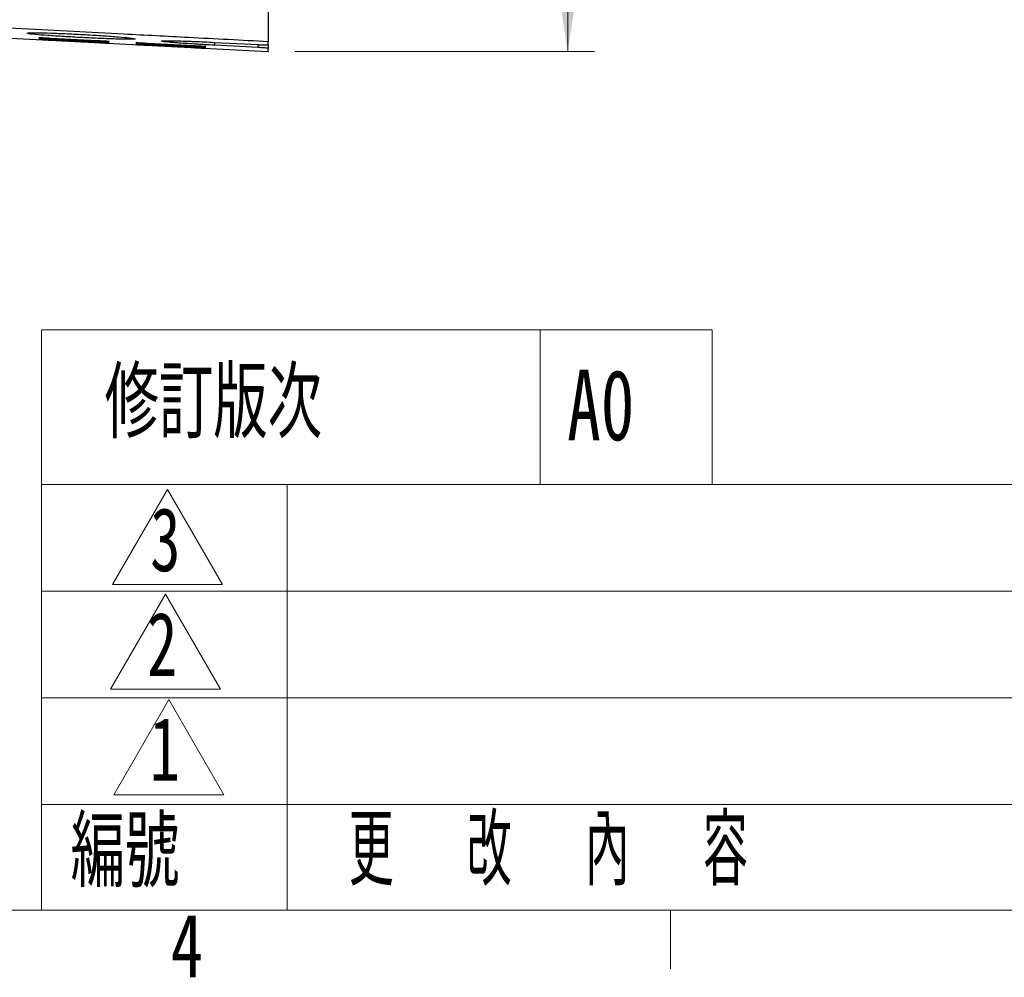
# Model space of a CAD drawing. Header units: millimetres. Extents: x 10 to 278, y 7 to 203.
# Tile 12 of 15: x 153 to 190, y 7 to 43. Entities that reach past the tile are written whole.
import ezdxf

# ---------------------------------------------------------------- set-up
doc = ezdxf.new("R2010")
doc.units = ezdxf.units.MM
doc.header["$PDSIZE"] = -1
doc.styles.add('SLDTEXTSTYLE0', font='TXT', dxfattribs={"width": 0.7})
doc.styles.add('SLDTEXTSTYLE1', font='TXT', dxfattribs={"width": 0.75})
doc.styles.add('SLDTEXTSTYLE2', font='TXT', dxfattribs={"width": 0.7, "bigfont": 'bigfont'})
doc.styles.add('SLDTEXTSTYLE5', font='TXT', dxfattribs={"width": 0.58, "bigfont": 'bigfont'})
doc.dimstyles.new('SLDDIMSTYLE0', dxfattribs={"dimtxt": 3.5, "dimasz": 3.302, "dimexe": 0, "dimexo": 0.0625, "dimgap": 0.875, "dimtad": 1, "dimlfac": 4, "dimrnd": 1e-09, "dimzin": 12, "dimdsep": 46, "dimtxsty": 'SLDTEXTSTYLE1', "dimsah": 1, "dimcen": 0.09, "dimadec": 0, "dimazin": 3, "dimtfac": 1, "dimtofl": 0, "dimtmove": 0, "dimatfit": 3, "dimfxl": 0, "dimfrac": 2, "dimtolj": 1, "dimtzin": 12, "dimarcsym": 0})

# ---------------------------------------------------------------- blocks, each defined once
blk = doc.blocks.new('_D_2')
at = {"color": 7, "linetype": 'Continuous', "lineweight": 0}
for p, q in [((163.426, 113.93), (174.652, 113.93)), ((173.652, 42.18), (173.652, 113.93)), ((163.426, 42.18), (174.652, 42.18))]:
    blk.add_line(p, q, dxfattribs=at)
at = {"color": 7, "linetype": 'Continuous', "lineweight": 18}
for points in [[(173.652, 113.93), (173.144, 110.628), (174.16, 110.628)], [(173.652, 42.18), (174.16, 45.482), (173.144, 45.482)]]:
    blk.add_solid(points, dxfattribs=at)
at = {"color": 7, "linetype": 'Continuous', "lineweight": 18, "insert": (169.14, 75.617), "char_height": 3.5, "attachment_point": 1, "rotation": 90, "style": 'SLDTEXTSTYLE1'}
blk.add_mtext('287', dxfattribs=at)

msp = doc.modelspace()

# ---------------------------------------------------------------- linework, layer by layer
at = {"color": 7, "linetype": 'Continuous', "lineweight": 25}
for p, q in [((140.6202, 43.3228), (162.4245, 42.18)), ((153.4944, 42.8794), (153.4944, 42.8794)), ((154.2763, 42.6857), (156.0263, 42.5939)), ((156.0263, 42.5792), (154.2763, 42.6709)), ((154.2763, 42.656), (156.0263, 42.5642)), ((156.0263, 42.5528), (154.2763, 42.6445)), ((154.2763, 42.6333), (156.0263, 42.5416)), ((156.0263, 42.5334), (154.2763, 42.6251)), ((154.2763, 42.6176), (156.0263, 42.5259)), ((156.0263, 42.521), (154.2763, 42.6127)), ((154.2763, 42.609), (156.0263, 42.5172)), ((156.0263, 42.5156), (154.2763, 42.6073)), ((157.9013, 42.4957), (159.6513, 42.404)), ((159.6513, 42.3892), (157.9013, 42.4809)), ((157.9013, 42.466), (159.6513, 42.3743)), ((159.6513, 42.3628), (157.9013, 42.4545)), ((157.9013, 42.4433), (159.6513, 42.3516)), ((160.4263, 42.5245), (162.0513, 42.4393)), ((162.4263, 42.4314), (162.4263, 42.549)), ((159.6513, 42.3434), (157.9013, 42.4351)), ((157.9013, 42.4276), (159.6513, 42.3359)), ((159.6513, 42.331), (157.9013, 42.4227)), ((157.9013, 42.419), (159.6513, 42.3273)), ((159.6513, 42.3256), (157.9013, 42.4173)), ((162.0513, 42.3316), (160.4263, 42.4167)), ((162.4263, 42.4314), (162.4263, 42.3034)), ((162.4263, 42.18), (162.4263, 42.3034))]:
    msp.add_line(p, q, dxfattribs=at)
at = {"color": 1, "linetype": 'Continuous', "lineweight": 25}
for p, q in [((153.4335, 42.852), (153.3864, 42.8731)), ((154.2763, 42.6709), (154.2763, 42.6857)), ((154.2763, 42.6445), (154.2763, 42.656)), ((154.2763, 42.6251), (154.2763, 42.6333)), ((154.2763, 42.6127), (154.2763, 42.6176)), ((154.2763, 42.6073), (154.2763, 42.609)), ((156.0263, 42.5792), (156.0263, 42.5939)), ((156.0263, 42.5528), (156.0263, 42.5642)), ((156.0263, 42.5334), (156.0263, 42.5416)), ((156.0263, 42.521), (156.0263, 42.5259)), ((156.0263, 42.5156), (156.0263, 42.5172)), ((157.4229, 42.664), (157.4417, 42.6545)), ((157.9013, 42.4809), (157.9013, 42.4957)), ((157.9013, 42.4545), (157.9013, 42.466)), ((157.9013, 42.4351), (157.9013, 42.4433)), ((160.4263, 42.4167), (160.4263, 42.5245)), ((162.0513, 42.3316), (162.0513, 42.4393)), ((157.9013, 42.4227), (157.9013, 42.4276)), ((157.9013, 42.4173), (157.9013, 42.419)), ((159.6513, 42.3892), (159.6513, 42.404)), ((159.6513, 42.3628), (159.6513, 42.3743)), ((159.6513, 42.3434), (159.6513, 42.3516)), ((159.6513, 42.331), (159.6513, 42.3359)), ((159.6513, 42.3256), (159.6513, 42.3273))]:
    msp.add_line(p, q, dxfattribs=at)
at = {"color": 7, "linetype": 'Continuous', "lineweight": 18}
for p, q in [((153.9295, 10), (153.9295, 31.7506)), ((179.0603, 31.7506), (153.9295, 31.7506)), ((172.6163, 31.7506), (172.6163, 25.9587)), ((179.0603, 31.7506), (179.0603, 25.9587)), ((275, 25.9587), (153.9295, 25.9587)), ((163.1352, 10), (163.1352, 25.9587)), ((158.6577, 25.772), (156.5961, 22.2012)), ((158.6577, 25.772), (160.7193, 22.2012)), ((156.5961, 22.2012), (160.7193, 22.2012)), ((153.9295, 21.9587), (275, 21.9587)), ((158.5792, 21.8487), (156.5176, 18.2779)), ((158.5792, 21.8487), (160.6408, 18.2779)), ((156.5176, 18.2779), (160.6408, 18.2779)), ((153.9295, 17.9587), (275, 17.9587)), ((158.6975, 17.8945), (156.6359, 14.3237)), ((158.6975, 17.8945), (160.7591, 14.3237)), ((156.6359, 14.3237), (160.7591, 14.3237)), ((153.9295, 13.9587), (275, 13.9587)), ((275, 10), (15, 10)), ((177.5, 10), (177.5, 7.8048))]:
    msp.add_line(p, q, dxfattribs=at)
at = {"color": 7, "linetype": 'Continuous', "lineweight": 25}
for points, knots in [([(162.4263, 48.5824), (162.4263, 48.5388), (162.4263, 48.4516), (162.4263, 48.3213), (162.4263, 48.1915), (162.4263, 48.0623), (162.4263, 47.9336), (162.4263, 47.8056), (162.4263, 47.6781), (162.4263, 47.5512), (162.4263, 47.4249), (162.4263, 47.2992), (162.4263, 47.174), (162.4263, 47.0495), (162.4263, 46.9255), (162.4263, 46.8021), (162.4263, 46.6792), (162.4263, 46.557), (162.4263, 46.4353), (162.4263, 46.1744), (162.4263, 45.7842), (162.4263, 45.2852), (162.4263, 44.8171), (162.4263, 44.3828), (162.4263, 43.986), (162.4263, 43.6326), (162.4263, 43.3249), (162.4263, 43.1165), (162.4263, 42.9802), (162.4263, 42.8975), (162.4263, 42.8234), (162.4263, 42.758), (162.4263, 42.7012), (162.4263, 42.6532), (162.4263, 42.6137), (162.4263, 42.5831), (162.4263, 42.5605), (162.4263, 42.5529), (162.4263, 42.549)], [0, 0, 0, 0, 0.0140171, 0.0279866, 0.0419144, 0.0558066, 0.0696691, 0.0835081, 0.0973296, 0.11114, 0.1249452, 0.1387515, 0.152565, 0.166392, 0.1802385, 0.1941106, 0.2080145, 0.2219562, 0.2359416, 0.2499767, 0.3126929, 0.3748676, 0.4370564, 0.4998151, 0.5625314, 0.624689, 0.6868428, 0.7495481, 0.7748206, 0.7999473, 0.8249634, 0.8499046, 0.8748069, 0.8997066, 0.9246399, 0.9496427, 0.974751, 1, 1, 1, 1]), ([(162.4263, 42.549), (161.432, 42.6011), (159.6266, 42.6957), (157.1933, 42.823), (154.4736, 42.9652), (151.431, 43.1237), (148.3591, 43.283), (145.9529, 43.407), (144.1083, 43.5015), (142.391, 43.5888), (141.0227, 43.6577), (139.969, 43.7105), (139.1951, 43.749), (138.4454, 43.7861), (137.7199, 43.8218), (137.0187, 43.8562), (136.3416, 43.8891), (135.6888, 43.9206), (135.0603, 43.9507), (134.4559, 43.9795), (134.0615, 43.998), (133.8682, 44.0071)], [0, 0, 0, 0, 0.1043036, 0.1893948, 0.2552738, 0.3896183, 0.5085831, 0.5775592, 0.6420917, 0.7021862, 0.7578492, 0.7858106, 0.8129351, 0.8392241, 0.8646791, 0.8893018, 0.9130938, 0.9360573, 0.9581944, 0.9795077, 1, 1, 1, 1]), ([(153.4259, 42.8769), (153.4389, 42.8785), (153.491, 42.8847), (153.7562, 42.8857), (154.254, 42.8751), (154.8912, 42.8512), (155.5848, 42.8168), (156.2605, 42.7756), (156.8331, 42.7328), (157.2456, 42.6944), (157.3462, 42.6767), (157.3925, 42.6686)], [0, 0, 0, 0, 0.0405461, 0.1624682, 0.2845305, 0.4067902, 0.5292138, 0.6516816, 0.7740438, 0.8962006, 1, 1, 1, 1]), ([(157.4012, 42.6454), (157.3339, 42.6427), (157.1992, 42.6375), (156.7352, 42.6479), (156.1371, 42.6703), (155.4515, 42.7029), (154.7643, 42.7415), (154.1433, 42.7823), (153.6914, 42.8196), (153.4499, 42.8439), (153.4342, 42.8516), (153.4335, 42.852)], [0, 0, 0, 0, 0.12393673, 0.2479939, 0.37226071, 0.49666651, 0.62111114, 0.74548936, 0.86972606, 0.99383798, 1, 1, 1, 1]), ([(154.2763, 42.6709), (154.2474, 42.6724), (154.219, 42.674), (154.1631, 42.6771), (154.1353, 42.6787), (154.0824, 42.6818), (154.0573, 42.6833), (154.0097, 42.6863), (153.9872, 42.6878), (153.9267, 42.692), (153.8941, 42.6945), (153.8504, 42.6985), (153.8388, 42.7001), (153.8387, 42.7015), (153.8415, 42.7018), (153.8527, 42.7022), (153.8609, 42.7023), (153.8828, 42.702), (153.8965, 42.7017), (153.9282, 42.7009), (153.9463, 42.7003), (153.9871, 42.6989), (154.0092, 42.6981), (154.0566, 42.6961), (154.0822, 42.695), (154.1617, 42.6915), (154.2185, 42.6887), (154.2763, 42.6857)], [0, 0, 0, 0, 0.0625, 0.0625, 0.125, 0.125, 0.1875, 0.1875, 0.25, 0.25, 0.375, 0.375, 0.5, 0.5, 0.5625, 0.5625, 0.625, 0.625, 0.6875, 0.6875, 0.75, 0.75, 0.8125, 0.8125, 0.875, 0.875, 1, 1, 1, 1]), ([(154.2763, 42.6445), (154.2474, 42.646), (154.219, 42.6475), (154.1631, 42.6506), (154.1353, 42.6522), (154.0824, 42.6552), (154.0573, 42.6567), (154.0097, 42.6596), (153.9872, 42.661), (153.9267, 42.6649), (153.8941, 42.6672), (153.8503, 42.6709), (153.8388, 42.6722), (153.8387, 42.6733), (153.8415, 42.6736), (153.8527, 42.6737), (153.8609, 42.6737), (153.8828, 42.6732), (153.8965, 42.6729), (153.9282, 42.6718), (153.9463, 42.6712), (153.9871, 42.6696), (154.0093, 42.6687), (154.0566, 42.6667), (154.0822, 42.6655), (154.1617, 42.6618), (154.2185, 42.659), (154.2763, 42.656)], [0, 0, 0, 0, 0.0625, 0.0625, 0.125, 0.125, 0.1875, 0.1875, 0.25, 0.25, 0.375, 0.375, 0.5, 0.5, 0.5625, 0.5625, 0.625, 0.625, 0.6875, 0.6875, 0.75, 0.75, 0.8125, 0.8125, 0.875, 0.875, 1, 1, 1, 1]), ([(154.2763, 42.6251), (154.2474, 42.6266), (154.219, 42.6281), (154.1631, 42.6311), (154.1353, 42.6327), (154.0824, 42.6356), (154.0573, 42.6371), (154.0097, 42.6398), (153.9872, 42.6412), (153.9267, 42.6449), (153.894, 42.647), (153.8503, 42.6503), (153.8388, 42.6514), (153.8387, 42.6522), (153.8416, 42.6523), (153.8527, 42.6523), (153.861, 42.6521), (153.8829, 42.6515), (153.8966, 42.651), (153.9282, 42.6498), (153.9463, 42.6491), (153.9871, 42.6473), (154.0093, 42.6464), (154.0567, 42.6442), (154.0822, 42.643), (154.1617, 42.6392), (154.2185, 42.6363), (154.2763, 42.6333)], [0, 0, 0, 0, 0.0625, 0.0625, 0.125, 0.125, 0.1875, 0.1875, 0.25, 0.25, 0.375, 0.375, 0.5, 0.5, 0.5625, 0.5625, 0.625, 0.625, 0.6875, 0.6875, 0.75, 0.75, 0.8125, 0.8125, 0.875, 0.875, 1, 1, 1, 1]), ([(154.2763, 42.6127), (154.2474, 42.6142), (154.219, 42.6157), (154.1631, 42.6187), (154.1353, 42.6202), (154.0824, 42.6231), (154.0573, 42.6245), (154.0097, 42.6271), (153.9872, 42.6284), (153.9266, 42.6318), (153.894, 42.6338), (153.8503, 42.6367), (153.8388, 42.6376), (153.8387, 42.6381), (153.8416, 42.6381), (153.8527, 42.6378), (153.861, 42.6375), (153.8829, 42.6367), (153.8966, 42.6361), (153.9283, 42.6348), (153.9463, 42.634), (153.9871, 42.6321), (154.0093, 42.631), (154.0567, 42.6287), (154.0822, 42.6275), (154.1617, 42.6235), (154.2185, 42.6206), (154.2763, 42.6176)], [0, 0, 0, 0, 0.0625, 0.0625, 0.125, 0.125, 0.1875, 0.1875, 0.25, 0.25, 0.375, 0.375, 0.5, 0.5, 0.5625, 0.5625, 0.625, 0.625, 0.6875, 0.6875, 0.75, 0.75, 0.8125, 0.8125, 0.875, 0.875, 1, 1, 1, 1]), ([(154.2763, 42.6073), (154.2474, 42.6088), (154.219, 42.6103), (154.1631, 42.6133), (154.1353, 42.6147), (154.0824, 42.6175), (154.0573, 42.6189), (154.0097, 42.6214), (153.9872, 42.6226), (153.9266, 42.6258), (153.894, 42.6276), (153.8503, 42.6301), (153.8388, 42.6308), (153.8387, 42.6309), (153.8416, 42.6308), (153.8527, 42.6304), (153.861, 42.63), (153.8829, 42.629), (153.8966, 42.6283), (153.9283, 42.6268), (153.9464, 42.6259), (153.9872, 42.6238), (154.0093, 42.6227), (154.0567, 42.6203), (154.0822, 42.619), (154.1617, 42.6149), (154.2185, 42.612), (154.2763, 42.609)], [0, 0, 0, 0, 0.0625, 0.0625, 0.125, 0.125, 0.1875, 0.1875, 0.25, 0.25, 0.375, 0.375, 0.5, 0.5, 0.5625, 0.5625, 0.625, 0.625, 0.6875, 0.6875, 0.75, 0.75, 0.8125, 0.8125, 0.875, 0.875, 1, 1, 1, 1]), ([(156.0263, 42.5939), (156.0551, 42.5924), (156.0835, 42.5909), (156.1394, 42.5878), (156.1672, 42.5862), (156.2201, 42.583), (156.2452, 42.5815), (156.2928, 42.5784), (156.3153, 42.5769), (156.3758, 42.5727), (156.4084, 42.5701), (156.4521, 42.566), (156.4637, 42.5644), (156.4638, 42.563), (156.461, 42.5626), (156.4498, 42.5623), (156.4416, 42.5623), (156.4197, 42.5625), (156.406, 42.5628), (156.3743, 42.5637), (156.3562, 42.5643), (156.3154, 42.5658), (156.2933, 42.5667), (156.2459, 42.5686), (156.2203, 42.5698), (156.1408, 42.5734), (156.084, 42.5762), (156.0263, 42.5792)], [0, 0, 0, 0, 0.0625, 0.0625, 0.125, 0.125, 0.1875, 0.1875, 0.25, 0.25, 0.375, 0.375, 0.5, 0.5, 0.5625, 0.5625, 0.625, 0.625, 0.6875, 0.6875, 0.75, 0.75, 0.8125, 0.8125, 0.875, 0.875, 1, 1, 1, 1]), ([(156.0263, 42.5642), (156.0551, 42.5627), (156.0835, 42.5612), (156.1394, 42.5581), (156.1672, 42.5566), (156.2201, 42.5535), (156.2452, 42.552), (156.2928, 42.549), (156.3153, 42.5476), (156.3758, 42.5436), (156.4084, 42.5412), (156.4522, 42.5375), (156.4637, 42.5362), (156.4638, 42.535), (156.461, 42.5348), (156.4498, 42.5347), (156.4416, 42.5347), (156.4197, 42.5352), (156.406, 42.5356), (156.3743, 42.5367), (156.3562, 42.5373), (156.3154, 42.539), (156.2932, 42.5399), (156.2459, 42.542), (156.2203, 42.5432), (156.1408, 42.5469), (156.084, 42.5498), (156.0263, 42.5528)], [0, 0, 0, 0, 0.0625, 0.0625, 0.125, 0.125, 0.1875, 0.1875, 0.25, 0.25, 0.375, 0.375, 0.5, 0.5, 0.5625, 0.5625, 0.625, 0.625, 0.6875, 0.6875, 0.75, 0.75, 0.8125, 0.8125, 0.875, 0.875, 1, 1, 1, 1]), ([(156.0263, 42.5416), (156.0551, 42.5401), (156.0835, 42.5385), (156.1394, 42.5355), (156.1672, 42.534), (156.2201, 42.531), (156.2452, 42.5295), (156.2928, 42.5267), (156.3153, 42.5253), (156.3758, 42.5215), (156.4085, 42.5194), (156.4522, 42.516), (156.4637, 42.5149), (156.4638, 42.5141), (156.4609, 42.514), (156.4498, 42.514), (156.4415, 42.5142), (156.4196, 42.5149), (156.4059, 42.5154), (156.3743, 42.5166), (156.3562, 42.5174), (156.3154, 42.5192), (156.2932, 42.5202), (156.2458, 42.5224), (156.2203, 42.5236), (156.1408, 42.5275), (156.084, 42.5304), (156.0263, 42.5334)], [0, 0, 0, 0, 0.0625, 0.0625, 0.125, 0.125, 0.1875, 0.1875, 0.25, 0.25, 0.375, 0.375, 0.5, 0.5, 0.5625, 0.5625, 0.625, 0.625, 0.6875, 0.6875, 0.75, 0.75, 0.8125, 0.8125, 0.875, 0.875, 1, 1, 1, 1]), ([(156.0263, 42.5259), (156.0551, 42.5244), (156.0835, 42.5229), (156.1394, 42.5199), (156.1672, 42.5184), (156.2201, 42.5155), (156.2452, 42.5141), (156.2928, 42.5114), (156.3153, 42.5101), (156.3759, 42.5065), (156.4085, 42.5045), (156.4522, 42.5016), (156.4637, 42.5006), (156.4638, 42.5002), (156.4609, 42.5002), (156.4498, 42.5004), (156.4415, 42.5007), (156.4196, 42.5016), (156.4059, 42.5022), (156.3742, 42.5036), (156.3562, 42.5044), (156.3153, 42.5064), (156.2932, 42.5074), (156.2458, 42.5098), (156.2203, 42.511), (156.1408, 42.515), (156.084, 42.518), (156.0263, 42.521)], [0, 0, 0, 0, 0.0625, 0.0625, 0.125, 0.125, 0.1875, 0.1875, 0.25, 0.25, 0.375, 0.375, 0.5, 0.5, 0.5625, 0.5625, 0.625, 0.625, 0.6875, 0.6875, 0.75, 0.75, 0.8125, 0.8125, 0.875, 0.875, 1, 1, 1, 1]), ([(156.0263, 42.5172), (156.0551, 42.5157), (156.0835, 42.5142), (156.1394, 42.5113), (156.1672, 42.5098), (156.2201, 42.507), (156.2452, 42.5056), (156.2928, 42.503), (156.3153, 42.5018), (156.3759, 42.4985), (156.4085, 42.4967), (156.4522, 42.4941), (156.4637, 42.4934), (156.4638, 42.4933), (156.4609, 42.4934), (156.4498, 42.4938), (156.4415, 42.4942), (156.4196, 42.4953), (156.4059, 42.496), (156.3742, 42.4976), (156.3561, 42.4985), (156.3153, 42.5006), (156.2932, 42.5017), (156.2458, 42.5042), (156.2203, 42.5055), (156.1408, 42.5096), (156.084, 42.5126), (156.0263, 42.5156)], [0, 0, 0, 0, 0.0625, 0.0625, 0.125, 0.125, 0.1875, 0.1875, 0.25, 0.25, 0.375, 0.375, 0.5, 0.5, 0.5625, 0.5625, 0.625, 0.625, 0.6875, 0.6875, 0.75, 0.75, 0.8125, 0.8125, 0.875, 0.875, 1, 1, 1, 1]), ([(157.9013, 42.4809), (157.8724, 42.4825), (157.844, 42.484), (157.7881, 42.4871), (157.7603, 42.4887), (157.7074, 42.4918), (157.6823, 42.4933), (157.6347, 42.4963), (157.6122, 42.4978), (157.5517, 42.502), (157.5191, 42.5045), (157.4754, 42.5085), (157.4638, 42.5101), (157.4637, 42.5115), (157.4665, 42.5119), (157.4777, 42.5122), (157.4859, 42.5123), (157.5078, 42.512), (157.5215, 42.5118), (157.5532, 42.5109), (157.5713, 42.5104), (157.6121, 42.5089), (157.6342, 42.5081), (157.6816, 42.5062), (157.7072, 42.5051), (157.7867, 42.5015), (157.8435, 42.4987), (157.9013, 42.4957)], [0, 0, 0, 0, 0.0625, 0.0625, 0.125, 0.125, 0.1875, 0.1875, 0.25, 0.25, 0.375, 0.375, 0.5, 0.5, 0.5625, 0.5625, 0.625, 0.625, 0.6875, 0.6875, 0.75, 0.75, 0.8125, 0.8125, 0.875, 0.875, 1, 1, 1, 1]), ([(157.9013, 42.4545), (157.8724, 42.456), (157.844, 42.4576), (157.7881, 42.4606), (157.7603, 42.4622), (157.7074, 42.4652), (157.6823, 42.4667), (157.6347, 42.4696), (157.6122, 42.471), (157.5517, 42.4749), (157.5191, 42.4773), (157.4753, 42.4809), (157.4638, 42.4822), (157.4637, 42.4834), (157.4665, 42.4836), (157.4777, 42.4838), (157.4859, 42.4837), (157.5078, 42.4833), (157.5215, 42.4829), (157.5532, 42.4819), (157.5713, 42.4812), (157.6121, 42.4796), (157.6343, 42.4787), (157.6816, 42.4767), (157.7072, 42.4755), (157.7867, 42.4718), (157.8435, 42.469), (157.9013, 42.466)], [0, 0, 0, 0, 0.0625, 0.0625, 0.125, 0.125, 0.1875, 0.1875, 0.25, 0.25, 0.375, 0.375, 0.5, 0.5, 0.5625, 0.5625, 0.625, 0.625, 0.6875, 0.6875, 0.75, 0.75, 0.8125, 0.8125, 0.875, 0.875, 1, 1, 1, 1]), ([(157.9013, 42.4351), (157.8724, 42.4366), (157.844, 42.4381), (157.7881, 42.4412), (157.7603, 42.4427), (157.7074, 42.4457), (157.6823, 42.4471), (157.6347, 42.4498), (157.6122, 42.4512), (157.5517, 42.4549), (157.519, 42.457), (157.4753, 42.4603), (157.4638, 42.4614), (157.4637, 42.4622), (157.4666, 42.4623), (157.4777, 42.4623), (157.486, 42.4621), (157.5079, 42.4615), (157.5216, 42.461), (157.5532, 42.4598), (157.5713, 42.4591), (157.6121, 42.4574), (157.6343, 42.4564), (157.6817, 42.4542), (157.7072, 42.453), (157.7867, 42.4492), (157.8435, 42.4463), (157.9013, 42.4433)], [0, 0, 0, 0, 0.0625, 0.0625, 0.125, 0.125, 0.1875, 0.1875, 0.25, 0.25, 0.375, 0.375, 0.5, 0.5, 0.5625, 0.5625, 0.625, 0.625, 0.6875, 0.6875, 0.75, 0.75, 0.8125, 0.8125, 0.875, 0.875, 1, 1, 1, 1]), ([(157.9013, 42.4227), (157.8724, 42.4242), (157.844, 42.4257), (157.7881, 42.4287), (157.7603, 42.4302), (157.7074, 42.4331), (157.6823, 42.4345), (157.6347, 42.4371), (157.6122, 42.4384), (157.5516, 42.4419), (157.519, 42.4438), (157.4753, 42.4467), (157.4638, 42.4476), (157.4637, 42.4481), (157.4666, 42.4481), (157.4777, 42.4478), (157.486, 42.4476), (157.5079, 42.4467), (157.5216, 42.4462), (157.5533, 42.4448), (157.5713, 42.444), (157.6121, 42.4421), (157.6343, 42.4411), (157.6817, 42.4388), (157.7072, 42.4375), (157.7867, 42.4336), (157.8435, 42.4307), (157.9013, 42.4276)], [0, 0, 0, 0, 0.0625, 0.0625, 0.125, 0.125, 0.1875, 0.1875, 0.25, 0.25, 0.375, 0.375, 0.5, 0.5, 0.5625, 0.5625, 0.625, 0.625, 0.6875, 0.6875, 0.75, 0.75, 0.8125, 0.8125, 0.875, 0.875, 1, 1, 1, 1]), ([(157.9013, 42.4173), (157.8724, 42.4189), (157.844, 42.4204), (157.7881, 42.4233), (157.7603, 42.4248), (157.7074, 42.4276), (157.6823, 42.4289), (157.6347, 42.4314), (157.6122, 42.4326), (157.5516, 42.4359), (157.519, 42.4376), (157.4753, 42.4401), (157.4638, 42.4408), (157.4637, 42.441), (157.4666, 42.4409), (157.4777, 42.4404), (157.486, 42.44), (157.5079, 42.439), (157.5216, 42.4383), (157.5533, 42.4368), (157.5714, 42.4359), (157.6122, 42.4338), (157.6343, 42.4327), (157.6817, 42.4303), (157.7072, 42.429), (157.7867, 42.425), (157.8435, 42.422), (157.9013, 42.419)], [0, 0, 0, 0, 0.0625, 0.0625, 0.125, 0.125, 0.1875, 0.1875, 0.25, 0.25, 0.375, 0.375, 0.5, 0.5, 0.5625, 0.5625, 0.625, 0.625, 0.6875, 0.6875, 0.75, 0.75, 0.8125, 0.8125, 0.875, 0.875, 1, 1, 1, 1]), ([(160.4263, 42.4167), (160.2942, 42.4236), (160.1644, 42.4307), (159.9728, 42.4417), (159.9095, 42.4453), (159.784, 42.4528), (159.7216, 42.4566), (159.5401, 42.4678), (159.4253, 42.4753), (159.208, 42.4901), (159.1051, 42.4975), (158.9206, 42.5116), (158.8378, 42.5184), (158.7281, 42.5282), (158.694, 42.5314), (158.6322, 42.5375), (158.5764, 42.5434), (158.5323, 42.5489), (158.4941, 42.5541), (158.478, 42.5566), (158.4392, 42.5637), (158.4264, 42.5678), (158.4262, 42.5731), (158.4293, 42.5747), (158.442, 42.5776), (158.4517, 42.5789), (158.4898, 42.5823), (158.5275, 42.5838), (158.6025, 42.5851), (158.6308, 42.5853), (158.6927, 42.5854), (158.7263, 42.5853), (158.8349, 42.5843), (158.9175, 42.583), (159.1041, 42.5788), (159.2054, 42.5759), (159.3679, 42.5707), (159.4239, 42.5688), (159.5395, 42.5646), (159.5995, 42.5624), (159.7813, 42.5551), (159.9059, 42.5498), (160.1621, 42.5379), (160.2942, 42.5314), (160.4263, 42.5245)], [0, 0, 0, 0, 0.0625, 0.0625, 0.09375, 0.09375, 0.125, 0.125, 0.1875, 0.1875, 0.25, 0.25, 0.3125, 0.3125, 0.34375, 0.34375, 0.375, 0.40625, 0.40625, 0.4375, 0.4375, 0.5, 0.5, 0.53125, 0.53125, 0.5625, 0.5625, 0.625, 0.625, 0.65625, 0.65625, 0.6875, 0.6875, 0.75, 0.75, 0.8125, 0.8125, 0.84375, 0.84375, 0.875, 0.875, 0.9375, 0.9375, 1, 1, 1, 1]), ([(162.0513, 42.4393), (162.076, 42.438), (162.1003, 42.4368), (162.1482, 42.4346), (162.172, 42.4336), (162.2174, 42.4318), (162.2389, 42.431), (162.2797, 42.4297), (162.299, 42.4292), (162.3509, 42.4281), (162.3788, 42.428), (162.4163, 42.4288), (162.4263, 42.4299), (162.4263, 42.4314)], [0, 0, 0, 0, 0.125, 0.125, 0.25, 0.25, 0.375, 0.375, 0.5, 0.5, 0.75, 0.75, 1, 1, 1, 1]), ([(159.6513, 42.404), (159.6801, 42.4025), (159.7085, 42.4009), (159.7644, 42.3978), (159.7922, 42.3962), (159.8451, 42.393), (159.8702, 42.3915), (159.9178, 42.3884), (159.9403, 42.3869), (160.0008, 42.3827), (160.0334, 42.3801), (160.0771, 42.376), (160.0887, 42.3745), (160.0888, 42.373), (160.086, 42.3727), (160.0748, 42.3723), (160.0666, 42.3723), (160.0447, 42.3726), (160.031, 42.3729), (159.9993, 42.3737), (159.9812, 42.3743), (159.9404, 42.3758), (159.9183, 42.3767), (159.8709, 42.3787), (159.8453, 42.3798), (159.7658, 42.3834), (159.709, 42.3862), (159.6513, 42.3892)], [0, 0, 0, 0, 0.0625, 0.0625, 0.125, 0.125, 0.1875, 0.1875, 0.25, 0.25, 0.375, 0.375, 0.5, 0.5, 0.5625, 0.5625, 0.625, 0.625, 0.6875, 0.6875, 0.75, 0.75, 0.8125, 0.8125, 0.875, 0.875, 1, 1, 1, 1]), ([(159.6513, 42.3743), (159.6801, 42.3728), (159.7085, 42.3712), (159.7644, 42.3681), (159.7922, 42.3666), (159.8451, 42.3635), (159.8702, 42.362), (159.9178, 42.3591), (159.9403, 42.3576), (160.0008, 42.3536), (160.0334, 42.3512), (160.0772, 42.3475), (160.0887, 42.3462), (160.0888, 42.3451), (160.086, 42.3448), (160.0748, 42.3447), (160.0666, 42.3448), (160.0447, 42.3452), (160.031, 42.3456), (159.9993, 42.3467), (159.9812, 42.3474), (159.9404, 42.349), (159.9182, 42.3499), (159.8709, 42.352), (159.8453, 42.3532), (159.7658, 42.3569), (159.709, 42.3598), (159.6513, 42.3628)], [0, 0, 0, 0, 0.0625, 0.0625, 0.125, 0.125, 0.1875, 0.1875, 0.25, 0.25, 0.375, 0.375, 0.5, 0.5, 0.5625, 0.5625, 0.625, 0.625, 0.6875, 0.6875, 0.75, 0.75, 0.8125, 0.8125, 0.875, 0.875, 1, 1, 1, 1]), ([(159.6513, 42.3516), (159.6801, 42.3501), (159.7085, 42.3486), (159.7644, 42.3455), (159.7922, 42.344), (159.8451, 42.341), (159.8702, 42.3395), (159.9178, 42.3367), (159.9403, 42.3353), (160.0008, 42.3316), (160.0335, 42.3294), (160.0772, 42.3261), (160.0887, 42.3249), (160.0888, 42.3241), (160.0859, 42.324), (160.0748, 42.3241), (160.0665, 42.3242), (160.0446, 42.3249), (160.0309, 42.3254), (159.9993, 42.3266), (159.9812, 42.3274), (159.9404, 42.3292), (159.9182, 42.3302), (159.8708, 42.3324), (159.8453, 42.3336), (159.7658, 42.3375), (159.709, 42.3404), (159.6513, 42.3434)], [0, 0, 0, 0, 0.0625, 0.0625, 0.125, 0.125, 0.1875, 0.1875, 0.25, 0.25, 0.375, 0.375, 0.5, 0.5, 0.5625, 0.5625, 0.625, 0.625, 0.6875, 0.6875, 0.75, 0.75, 0.8125, 0.8125, 0.875, 0.875, 1, 1, 1, 1]), ([(159.6513, 42.3359), (159.6801, 42.3344), (159.7085, 42.3329), (159.7644, 42.3299), (159.7922, 42.3284), (159.8451, 42.3255), (159.8702, 42.3241), (159.9178, 42.3214), (159.9403, 42.3201), (160.0009, 42.3165), (160.0335, 42.3145), (160.0772, 42.3116), (160.0887, 42.3107), (160.0888, 42.3102), (160.0859, 42.3102), (160.0748, 42.3105), (160.0665, 42.3107), (160.0446, 42.3116), (160.0309, 42.3122), (159.9992, 42.3136), (159.9812, 42.3144), (159.9403, 42.3164), (159.9182, 42.3175), (159.8708, 42.3198), (159.8453, 42.3211), (159.7658, 42.3251), (159.709, 42.328), (159.6513, 42.331)], [0, 0, 0, 0, 0.0625, 0.0625, 0.125, 0.125, 0.1875, 0.1875, 0.25, 0.25, 0.375, 0.375, 0.5, 0.5, 0.5625, 0.5625, 0.625, 0.625, 0.6875, 0.6875, 0.75, 0.75, 0.8125, 0.8125, 0.875, 0.875, 1, 1, 1, 1]), ([(159.6513, 42.3273), (159.6801, 42.3258), (159.7085, 42.3243), (159.7644, 42.3213), (159.7922, 42.3198), (159.8451, 42.317), (159.8702, 42.3156), (159.9178, 42.3131), (159.9403, 42.3118), (160.0009, 42.3085), (160.0335, 42.3067), (160.0772, 42.3042), (160.0887, 42.3034), (160.0888, 42.3033), (160.0859, 42.3034), (160.0748, 42.3039), (160.0665, 42.3043), (160.0446, 42.3053), (160.0309, 42.306), (159.9992, 42.3076), (159.9811, 42.3085), (159.9403, 42.3106), (159.9182, 42.3117), (159.8708, 42.3142), (159.8453, 42.3155), (159.7658, 42.3196), (159.709, 42.3226), (159.6513, 42.3256)], [0, 0, 0, 0, 0.0625, 0.0625, 0.125, 0.125, 0.1875, 0.1875, 0.25, 0.25, 0.375, 0.375, 0.5, 0.5, 0.5625, 0.5625, 0.625, 0.625, 0.6875, 0.6875, 0.75, 0.75, 0.8125, 0.8125, 0.875, 0.875, 1, 1, 1, 1]), ([(162.4263, 42.3034), (162.4263, 42.304), (162.4238, 42.3047), (162.4143, 42.3062), (162.4071, 42.3071), (162.3883, 42.3091), (162.3767, 42.3102), (162.3495, 42.3126), (162.3337, 42.3138), (162.2819, 42.3177), (162.2401, 42.3206), (162.1499, 42.3262), (162.1008, 42.329), (162.0513, 42.3316)], [0, 0, 0, 0, 0.125, 0.125, 0.25, 0.25, 0.375, 0.375, 0.5, 0.5, 0.75, 0.75, 1, 1, 1, 1])]:
    msp.add_open_spline(points, degree=3, knots=knots, dxfattribs=at)
at = {"color": 1, "linetype": 'Continuous', "lineweight": 25}
msp.add_open_spline([(157.4417, 42.6545), (157.4414, 42.6526), (157.4342, 42.6492), (157.4144, 42.6465), (157.4012, 42.6454)], degree=3, dxfattribs=at)
at = {"color": 7, "linetype": 'Continuous', "lineweight": 0}
msp.add_point((162.4263, 42.18), dxfattribs=at)

# ---------------------------------------------------------------- texts
at = {"color": 7, "linetype": 'Continuous', "lineweight": 0, "attachment_point": 1}
for s, insert, char_height, style in [('修訂版次', (156.2942, 30.3357), 2.64583, 'SLDTEXTSTYLE2'), ('A0', (173.6308, 30.2574), 2.64583, 'SLDTEXTSTYLE0'), ('3', (158.0044, 25.0858), 2.3813, 'SLDTEXTSTYLE0'), ('2', (157.8853, 21.1623), 2.3813, 'SLDTEXTSTYLE0'), ('1', (157.9811, 17.2283), 2.3813, 'SLDTEXTSTYLE0'), ('編號', (155.0195, 13.5091), 2.64583, 'SLDTEXTSTYLE2'), ('更  改  內  容', (165.4432, 13.5703), 2.64583, 'SLDTEXTSTYLE5'), ('4', (158.7691, 9.8642), 2.3813, 'SLDTEXTSTYLE1')]:
    msp.add_mtext(s, dxfattribs=dict(at, insert=insert, char_height=char_height, style=style))

# ---------------------------------------------------------------- dimensions: what is measured, and where the dimension line sits
at = {"color": 7, "linetype": 'Continuous', "lineweight": 18}
dim = msp.add_linear_dim(base=(173.6519, 113.9299), p1=(162.4263, 42.18), p2=(162.4263, 113.9299), angle=90, text='287', dimstyle='SLDDIMSTYLE0', dxfattribs=at)
dim.commit()
dim.dimension.update_dxf_attribs({"geometry": '_D_2', "text_midpoint": (173.6519, 79.4961), "dimtype": 160})

doc.saveas('drawing.dxf')
